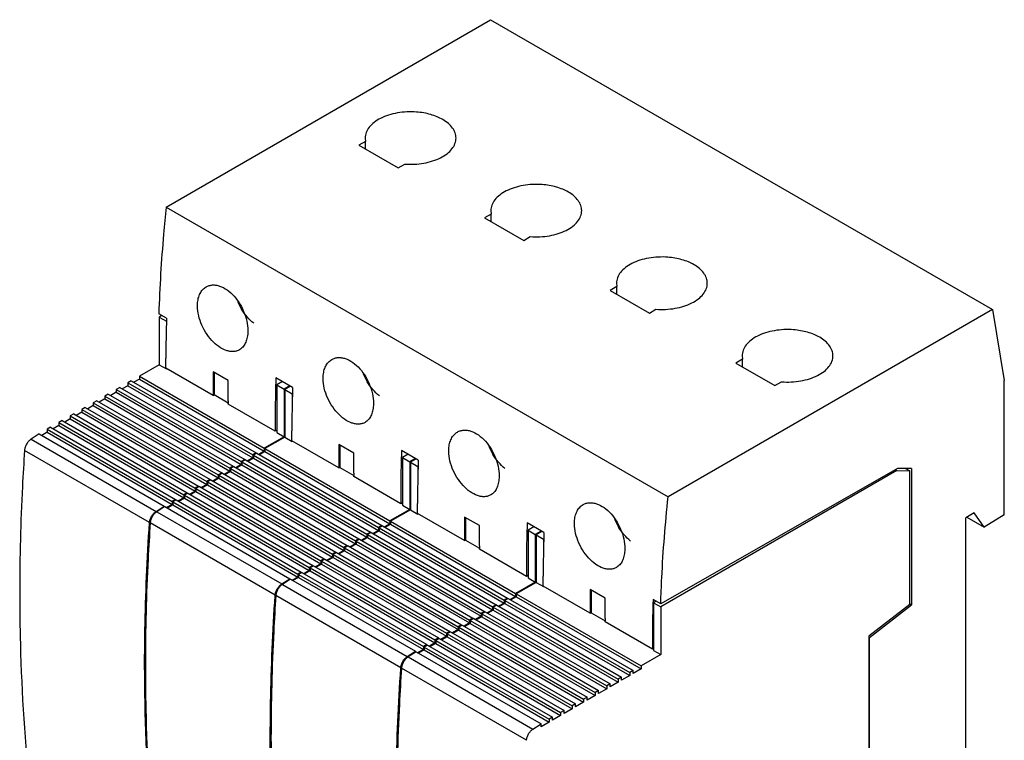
# Model space of a CAD drawing. Header units: millimetres. Extents: x 15 to 115, y 31 to 149.
# Tile 2 of 2: x 15 to 115, y 76 to 149. Entities that reach past the tile are written whole.
import ezdxf

# ---------------------------------------------------------------- set-up
doc = ezdxf.new("R2010")
doc.units = ezdxf.units.MM
doc.header["$LTSCALE"] = 11.735477
doc.layers.add('00_COMPONENTS_3', color=7, linetype='CONTINUOUS')

msp = doc.modelspace()

# ---------------------------------------------------------------- linework, layer by layer
at = {"layer": '00_COMPONENTS_3', "color": 7, "linetype": 'Continuous'}
for p, q in [((29.613, 130.015), (62.462, 148.98)), ((62.462, 148.98), (113.303, 119.628)), ((49.805, 136.651), (49.133, 136.263)), ((49.766, 136.996), (49.805, 136.651)), ((49.805, 135.875), (49.805, 136.651)), ((49.133, 136.263), (53.093, 133.977)), ((53.093, 133.977), (53.765, 134.365)), ((29.613, 130.015), (80.455, 100.663)), ((62.533, 129.303), (61.861, 128.915)), ((61.861, 128.915), (65.821, 126.629)), ((62.494, 129.648), (62.533, 129.303)), ((62.533, 128.527), (62.533, 129.303)), ((65.821, 126.629), (66.493, 127.017)), ((75.261, 121.955), (74.589, 121.567)), ((75.222, 122.3), (75.261, 121.955)), ((75.261, 121.179), (75.261, 121.955)), ((74.589, 121.567), (78.549, 119.281)), ((29.64, 118.753), (28.862, 119.202)), ((29.154, 119.033), (28.887, 118.879)), ((28.887, 118.879), (28.887, 114.056)), ((28.887, 118.879), (29.629, 118.45)), ((78.549, 119.281), (79.221, 119.668)), ((113.303, 119.628), (80.455, 100.663)), ((113.303, 119.628), (114.505, 112.45)), ((87.95, 114.951), (87.989, 114.606)), ((28.887, 114.056), (26.888, 112.902)), ((28.887, 114.056), (29.629, 113.628)), ((34.379, 110.943), (29.581, 113.713)), ((87.989, 114.606), (87.317, 114.218)), ((87.317, 114.218), (91.277, 111.932)), ((87.989, 113.83), (87.989, 114.606)), ((26.888, 112.902), (26.888, 112.604)), ((26.888, 112.902), (39.546, 105.595)), ((29.629, 113.685), (29.629, 113.628)), ((29.679, 113.656), (29.629, 113.628)), ((35.888, 112.458), (34.382, 113.327)), ((34.462, 113.281), (34.462, 110.991)), ((42.415, 111.749), (40.718, 112.729)), ((24.904, 111.757), (24.555, 111.555)), ((24.904, 111.757), (37.561, 104.449)), ((25.722, 111.93), (25.163, 111.607)), ((26.07, 112.43), (25.722, 112.229)), ((25.722, 112.229), (25.722, 111.93)), ((25.722, 112.229), (38.379, 104.921)), ((25.722, 111.93), (38.379, 104.623)), ((26.07, 112.43), (38.728, 105.123)), ((26.888, 112.604), (26.329, 112.281)), ((26.888, 112.604), (39.546, 105.296)), ((41.391, 112.34), (40.802, 112)), ((40.802, 112), (40.802, 107.177)), ((40.802, 112), (41.544, 111.571)), ((42.133, 111.911), (41.544, 111.571)), ((42.204, 111.871), (41.615, 111.531)), ((91.277, 111.932), (91.949, 112.32)), ((114.505, 98.851), (114.505, 112.45)), ((23.737, 111.083), (23.388, 110.882)), ((23.388, 110.882), (23.388, 110.583)), ((23.388, 110.882), (36.045, 103.574)), ((23.737, 111.083), (36.394, 103.776)), ((24.555, 111.256), (23.996, 110.934)), ((24.555, 111.555), (24.555, 111.256)), ((24.555, 111.555), (37.212, 104.248)), ((24.555, 111.256), (37.212, 103.949)), ((34.379, 110.943), (34.462, 110.991)), ((34.379, 110.99), (34.379, 110.943)), ((35.884, 110.17), (34.462, 110.991)), ((41.544, 111.571), (41.544, 106.749)), ((41.615, 111.531), (41.615, 106.708)), ((41.615, 111.531), (42.357, 111.102)), ((42.397, 111.125), (42.357, 111.102)), ((42.357, 111.102), (42.357, 109.317)), ((21.404, 109.736), (21.055, 109.534)), ((21.404, 109.736), (34.061, 102.428)), ((22.222, 109.909), (21.662, 109.586)), ((22.57, 110.409), (22.222, 110.208)), ((22.222, 110.208), (22.222, 109.909)), ((22.222, 110.208), (34.879, 102.901)), ((22.222, 109.909), (34.879, 102.602)), ((22.57, 110.409), (35.228, 103.102)), ((23.388, 110.583), (22.829, 110.26)), ((23.388, 110.583), (36.045, 103.275)), ((40.648, 107.324), (35.885, 110.074)), ((20.237, 109.062), (19.888, 108.861)), ((19.888, 108.861), (19.888, 108.562)), ((19.888, 108.861), (32.545, 101.553)), ((20.237, 109.062), (32.894, 101.755)), ((21.055, 109.236), (20.496, 108.913)), ((21.055, 109.534), (21.055, 109.236)), ((21.055, 109.534), (33.712, 102.227)), ((21.055, 109.236), (33.712, 101.928)), ((18.721, 107.888), (18.162, 107.566)), ((19.07, 108.389), (18.721, 108.187)), ((18.721, 108.187), (18.721, 107.888)), ((18.721, 108.187), (31.379, 100.88)), ((18.721, 107.888), (31.379, 100.581)), ((19.07, 108.389), (31.728, 101.081)), ((19.888, 108.562), (19.329, 108.239)), ((19.888, 108.562), (32.545, 101.255)), ((16.737, 107.042), (15.92, 106.511)), ((16.737, 107.042), (29.394, 99.734)), ((17.555, 107.215), (16.996, 106.892)), ((17.904, 107.715), (17.555, 107.514)), ((17.555, 107.514), (17.555, 107.215)), ((17.555, 107.514), (30.212, 100.206)), ((17.555, 107.215), (30.212, 99.907)), ((17.904, 107.715), (30.561, 100.408)), ((41.544, 106.749), (39.546, 105.595)), ((40.802, 107.412), (40.648, 107.324)), ((40.802, 107.177), (41.544, 106.749)), ((15.92, 106.511), (28.577, 99.203)), ((41.615, 106.708), (39.616, 105.554)), ((41.615, 106.708), (42.357, 106.279)), ((47.107, 103.595), (42.345, 106.344)), ((42.357, 106.344), (42.357, 106.279)), ((42.407, 106.308), (42.357, 106.279)), ((48.616, 105.11), (47.11, 105.979)), ((47.19, 105.933), (47.19, 103.643)), ((27.917, 98.072), (15.26, 105.38)), ((38.728, 105.123), (38.379, 104.921)), ((38.379, 104.921), (38.379, 104.623)), ((38.798, 105.082), (38.45, 104.88)), ((38.45, 104.88), (38.45, 104.582)), ((38.45, 104.88), (51.107, 97.573)), ((38.728, 105.041), (38.728, 105.123)), ((38.798, 105.082), (51.456, 97.774)), ((39.546, 105.296), (38.986, 104.973)), ((39.616, 105.255), (39.057, 104.932)), ((39.546, 105.595), (39.546, 105.296)), ((39.616, 105.554), (39.616, 105.255)), ((39.616, 105.554), (52.274, 98.247)), ((39.616, 105.255), (52.274, 97.948)), ((55.143, 104.4), (53.446, 105.38)), ((54.119, 104.992), (53.53, 104.652)), ((36.394, 103.776), (36.045, 103.574)), ((36.465, 103.735), (36.116, 103.533)), ((36.394, 103.694), (36.394, 103.776)), ((36.465, 103.735), (49.122, 96.427)), ((37.212, 103.949), (36.653, 103.626)), ((37.283, 103.908), (36.724, 103.585)), ((37.561, 104.449), (37.212, 104.248)), ((37.212, 104.248), (37.212, 103.949)), ((37.632, 104.408), (37.283, 104.207)), ((37.283, 104.207), (37.283, 103.908)), ((37.283, 104.207), (49.94, 96.899)), ((37.283, 103.908), (49.94, 96.601)), ((37.561, 104.367), (37.561, 104.449)), ((37.632, 104.408), (50.289, 97.101)), ((38.379, 104.623), (37.82, 104.3)), ((38.45, 104.582), (37.89, 104.259)), ((38.45, 104.582), (51.107, 97.274)), ((53.53, 104.652), (53.53, 99.829)), ((53.53, 104.652), (54.272, 104.223)), ((54.861, 104.563), (54.272, 104.223)), ((54.272, 104.223), (54.272, 99.4)), ((54.932, 104.522), (54.343, 104.182)), ((54.343, 104.182), (54.343, 99.36)), ((54.343, 104.182), (55.085, 103.754)), ((55.125, 103.777), (55.085, 103.754)), ((55.085, 103.754), (55.085, 101.968)), ((35.228, 103.102), (34.879, 102.901)), ((34.879, 102.901), (34.879, 102.602)), ((35.298, 103.061), (34.949, 102.86)), ((34.949, 102.86), (34.949, 102.561)), ((34.949, 102.86), (47.607, 95.552)), ((35.228, 103.02), (35.228, 103.102)), ((35.298, 103.061), (47.956, 95.754)), ((36.045, 103.275), (35.486, 102.953)), ((36.116, 103.235), (35.557, 102.912)), ((36.045, 103.574), (36.045, 103.275)), ((36.116, 103.533), (36.116, 103.235)), ((36.116, 103.533), (48.773, 96.226)), ((36.116, 103.235), (48.773, 95.927)), ((47.107, 103.595), (47.19, 103.643)), ((47.107, 103.642), (47.107, 103.595)), ((47.19, 103.643), (48.612, 102.822)), ((103.672, 103.543), (79.703, 89.849)), ((103.629, 103.325), (79.728, 89.526)), ((103.461, 103.422), (103.629, 103.325)), ((103.629, 103.325), (104.924, 103.304)), ((105.101, 103.543), (103.672, 103.543)), ((104.511, 103.543), (104.924, 103.304)), ((104.924, 89.792), (104.924, 103.304)), ((105.101, 103.543), (105.101, 89.744)), ((32.894, 101.755), (32.545, 101.553)), ((32.894, 101.673), (32.894, 101.755)), ((33.712, 101.928), (33.153, 101.605)), ((33.783, 101.887), (33.224, 101.565)), ((34.061, 102.428), (33.712, 102.227)), ((33.712, 102.227), (33.712, 101.928)), ((34.132, 102.388), (33.783, 102.186)), ((33.783, 102.186), (33.783, 101.887)), ((33.783, 102.186), (46.44, 94.879)), ((33.783, 101.887), (46.44, 94.58)), ((34.061, 102.347), (34.061, 102.428)), ((34.132, 102.388), (46.789, 95.08)), ((34.879, 102.602), (34.32, 102.279)), ((34.949, 102.561), (34.39, 102.238)), ((34.949, 102.561), (47.607, 95.253)), ((53.375, 99.976), (48.613, 102.725)), ((31.728, 101.081), (31.379, 100.88)), ((31.379, 100.88), (31.379, 100.581)), ((31.798, 101.04), (31.449, 100.839)), ((31.449, 100.839), (31.449, 100.54)), ((31.449, 100.839), (44.107, 93.531)), ((31.728, 101), (31.728, 101.081)), ((31.798, 101.04), (44.456, 93.733)), ((32.545, 101.255), (31.986, 100.932)), ((32.616, 101.214), (32.057, 100.891)), ((32.545, 101.553), (32.545, 101.255)), ((32.965, 101.714), (32.616, 101.513)), ((32.616, 101.513), (32.616, 101.214)), ((32.616, 101.513), (45.273, 94.205)), ((32.616, 101.214), (45.273, 93.906)), ((32.965, 101.714), (45.622, 94.406)), ((30.212, 99.907), (29.653, 99.585)), ((30.283, 99.867), (29.724, 99.544)), ((30.561, 100.408), (30.212, 100.206)), ((30.212, 100.206), (30.212, 99.907)), ((30.632, 100.367), (30.283, 100.165)), ((30.283, 100.165), (30.283, 99.867)), ((30.283, 100.165), (42.94, 92.858)), ((30.283, 99.867), (42.94, 92.559)), ((30.561, 100.326), (30.561, 100.408)), ((30.632, 100.367), (43.289, 93.059)), ((31.379, 100.581), (30.82, 100.258)), ((31.449, 100.54), (30.89, 100.217)), ((31.449, 100.54), (44.107, 93.233)), ((53.53, 100.064), (53.375, 99.976)), ((53.53, 99.829), (54.272, 99.4)), ((28.577, 99.203), (29.394, 99.734)), ((29.465, 99.693), (28.648, 99.162)), ((28.648, 99.162), (41.305, 91.855)), ((29.394, 99.647), (29.394, 99.734)), ((29.465, 99.693), (42.122, 92.386)), ((54.272, 99.4), (52.274, 98.247)), ((54.343, 99.36), (52.344, 98.206)), ((54.343, 99.36), (55.085, 98.931)), ((59.835, 96.247), (55.073, 98.996)), ((55.085, 98.996), (55.085, 98.931)), ((55.135, 98.96), (55.085, 98.931)), ((111.452, 99.07), (110.616, 98.562)), ((112.473, 97.616), (111.452, 99.07)), ((114.505, 98.851), (112.473, 97.616)), ((27.914, 98.035), (27.917, 98.072)), ((27.915, 98.036), (27.917, 98.072)), ((40.645, 90.724), (27.988, 98.032)), ((51.456, 97.774), (51.107, 97.573)), ((51.456, 97.693), (51.456, 97.774)), ((52.274, 97.948), (51.714, 97.625)), ((52.344, 97.907), (51.785, 97.584)), ((52.274, 98.247), (52.274, 97.948)), ((52.344, 98.206), (52.344, 97.907)), ((52.344, 98.206), (65.002, 90.898)), ((52.344, 97.907), (65.002, 90.599)), ((61.344, 97.761), (59.838, 98.631)), ((59.918, 98.585), (59.918, 96.294)), ((67.871, 97.052), (66.174, 98.032)), ((110.616, 69.413), (110.616, 98.562)), ((110.723, 98.627), (112.473, 97.616)), ((50.289, 97.101), (49.94, 96.899)), ((49.94, 96.899), (49.94, 96.601)), ((50.36, 97.06), (50.011, 96.859)), ((50.011, 96.859), (50.011, 96.56)), ((50.011, 96.859), (62.668, 89.551)), ((50.289, 97.019), (50.289, 97.101)), ((50.36, 97.06), (63.017, 89.752)), ((51.107, 97.274), (50.548, 96.951)), ((51.178, 97.233), (50.618, 96.911)), ((51.107, 97.573), (51.107, 97.274)), ((51.526, 97.734), (51.178, 97.532)), ((51.178, 97.532), (51.178, 97.233)), ((51.178, 97.532), (63.835, 90.225)), ((51.178, 97.233), (63.835, 89.926)), ((51.526, 97.734), (64.184, 90.426)), ((66.847, 97.643), (66.258, 97.303)), ((66.258, 97.303), (66.258, 92.481)), ((66.258, 97.303), (67, 96.875)), ((67.589, 97.215), (67, 96.875)), ((67, 96.875), (67, 92.052)), ((67.66, 97.174), (67.071, 96.834)), ((67.071, 96.834), (67.071, 92.011)), ((67.071, 96.834), (67.813, 96.405)), ((47.956, 95.754), (47.607, 95.552)), ((47.956, 95.672), (47.956, 95.754)), ((48.773, 95.927), (48.214, 95.604)), ((48.844, 95.886), (48.285, 95.563)), ((49.122, 96.427), (48.773, 96.226)), ((48.773, 96.226), (48.773, 95.927)), ((49.193, 96.386), (48.844, 96.185)), ((48.844, 96.185), (48.844, 95.886)), ((48.844, 96.185), (61.501, 88.877)), ((48.844, 95.886), (61.501, 88.579)), ((49.122, 96.346), (49.122, 96.427)), ((49.193, 96.386), (61.85, 89.079)), ((49.94, 96.601), (49.381, 96.278)), ((50.011, 96.56), (49.452, 96.237)), ((50.011, 96.56), (62.668, 89.252)), ((59.835, 96.294), (59.835, 96.247)), ((59.835, 96.247), (59.918, 96.294)), ((59.918, 96.294), (61.34, 95.473)), ((67.853, 96.428), (67.813, 96.405)), ((67.813, 96.405), (67.813, 94.62)), ((46.789, 95.08), (46.44, 94.879)), ((46.44, 94.879), (46.44, 94.58)), ((46.86, 95.039), (46.511, 94.838)), ((46.511, 94.838), (46.511, 94.539)), ((46.511, 94.838), (59.168, 87.53)), ((46.789, 94.998), (46.789, 95.08)), ((46.86, 95.039), (59.517, 87.732)), ((47.607, 95.253), (47.048, 94.931)), ((47.677, 95.213), (47.118, 94.89)), ((47.607, 95.552), (47.607, 95.253)), ((48.026, 95.713), (47.677, 95.511)), ((47.677, 95.511), (47.677, 95.213)), ((47.677, 95.511), (60.335, 88.204)), ((47.677, 95.213), (60.335, 87.905)), ((48.026, 95.713), (60.684, 88.405)), ((66.103, 92.627), (61.341, 95.377)), ((45.273, 93.906), (44.714, 93.583)), ((45.344, 93.865), (44.785, 93.543)), ((45.622, 94.406), (45.273, 94.205)), ((45.273, 94.205), (45.273, 93.906)), ((45.693, 94.366), (45.344, 94.164)), ((45.344, 94.164), (45.344, 93.865)), ((45.344, 94.164), (58.001, 86.857)), ((45.344, 93.865), (58.001, 86.558)), ((45.622, 94.325), (45.622, 94.406)), ((45.693, 94.366), (58.35, 87.058)), ((46.44, 94.58), (45.881, 94.257)), ((46.511, 94.539), (45.952, 94.216)), ((46.511, 94.539), (59.168, 87.231)), ((43.289, 93.059), (42.94, 92.858)), ((42.94, 92.858), (42.94, 92.559)), ((43.36, 93.018), (43.011, 92.817)), ((43.011, 92.817), (43.011, 92.518)), ((43.011, 92.817), (55.668, 85.51)), ((43.289, 92.978), (43.289, 93.059)), ((43.36, 93.018), (56.017, 85.711)), ((44.107, 93.233), (43.548, 92.91)), ((44.177, 93.192), (43.618, 92.869)), ((44.456, 93.733), (44.107, 93.531)), ((44.107, 93.531), (44.107, 93.233)), ((44.526, 93.692), (44.177, 93.491)), ((44.177, 93.491), (44.177, 93.192)), ((44.177, 93.491), (56.835, 86.183)), ((44.177, 93.192), (56.835, 85.884)), ((44.456, 93.651), (44.456, 93.733)), ((44.526, 93.692), (57.183, 86.385)), ((41.305, 91.855), (42.122, 92.386)), ((42.193, 92.345), (41.376, 91.814)), ((41.376, 91.814), (54.033, 84.506)), ((42.122, 92.299), (42.122, 92.386)), ((42.193, 92.345), (54.85, 85.037)), ((42.94, 92.559), (42.381, 92.236)), ((43.011, 92.518), (42.452, 92.195)), ((43.011, 92.518), (55.668, 85.211)), ((67, 92.052), (65.002, 90.898)), ((67.071, 92.011), (65.072, 90.857)), ((66.258, 92.716), (66.103, 92.627)), ((66.258, 92.481), (67, 92.052)), ((67.071, 92.011), (67.813, 91.583)), ((65.002, 90.898), (65.002, 90.599)), ((65.072, 90.857), (65.072, 90.559)), ((65.072, 90.857), (77.729, 83.55)), ((72.563, 88.898), (67.801, 91.648)), ((67.813, 91.648), (67.813, 91.583)), ((67.863, 91.611), (67.813, 91.583)), ((74.072, 90.413), (72.566, 91.282)), ((72.646, 91.236), (72.646, 88.946)), ((40.642, 90.687), (40.645, 90.724)), ((40.643, 90.687), (40.645, 90.724)), ((53.373, 83.376), (40.716, 90.683)), ((63.835, 89.926), (63.276, 89.603)), ((63.906, 89.885), (63.346, 89.562)), ((64.184, 90.426), (63.835, 90.225)), ((63.835, 90.225), (63.835, 89.926)), ((64.254, 90.385), (63.906, 90.184)), ((63.906, 90.184), (63.906, 89.885)), ((63.906, 90.184), (76.563, 82.876)), ((63.906, 89.885), (76.563, 82.578)), ((64.184, 90.344), (64.184, 90.426)), ((64.254, 90.385), (76.912, 83.078)), ((65.002, 90.599), (64.442, 90.277)), ((65.072, 90.559), (64.513, 90.236)), ((65.072, 90.559), (77.729, 83.251)), ((79.703, 89.849), (78.925, 90.298)), ((79.253, 90.109), (78.986, 89.955)), ((78.986, 89.955), (79.728, 89.526)), ((78.986, 89.955), (78.986, 85.132)), ((104.924, 89.792), (100.782, 86.558)), ((104.924, 89.846), (105.101, 89.744)), ((61.85, 89.079), (61.501, 88.877)), ((61.501, 88.877), (61.501, 88.579)), ((61.921, 89.038), (61.572, 88.837)), ((61.572, 88.837), (61.572, 88.538)), ((61.572, 88.837), (74.229, 81.529)), ((61.85, 88.997), (61.85, 89.079)), ((61.921, 89.038), (74.578, 81.731)), ((62.668, 89.252), (62.109, 88.929)), ((62.739, 89.211), (62.18, 88.889)), ((63.017, 89.752), (62.668, 89.551)), ((62.668, 89.551), (62.668, 89.252)), ((63.088, 89.712), (62.739, 89.51)), ((62.739, 89.51), (62.739, 89.211)), ((62.739, 89.51), (75.396, 82.203)), ((62.739, 89.211), (75.396, 81.904)), ((63.017, 89.671), (63.017, 89.752)), ((63.088, 89.712), (75.745, 82.404)), ((72.563, 88.898), (72.646, 88.946)), ((72.563, 88.945), (72.563, 88.898)), ((72.646, 88.946), (74.068, 88.125)), ((79.728, 89.526), (79.728, 84.704)), ((100.852, 86.426), (105.101, 89.744)), ((60.335, 87.905), (59.776, 87.582)), ((60.405, 87.864), (59.846, 87.541)), ((60.684, 88.405), (60.335, 88.204)), ((60.335, 88.204), (60.335, 87.905)), ((60.754, 88.364), (60.405, 88.163)), ((60.405, 88.163), (60.405, 87.864)), ((60.405, 88.163), (73.063, 80.856)), ((60.405, 87.864), (73.063, 80.557)), ((60.684, 88.324), (60.684, 88.405)), ((60.754, 88.364), (73.412, 81.057)), ((61.501, 88.579), (60.942, 88.256)), ((61.572, 88.538), (61.013, 88.215)), ((61.572, 88.538), (74.229, 81.23)), ((78.867, 85.259), (74.069, 88.029)), ((58.35, 87.058), (58.001, 86.857)), ((58.001, 86.857), (58.001, 86.558)), ((58.421, 87.017), (58.072, 86.816)), ((58.072, 86.816), (58.072, 86.517)), ((58.072, 86.816), (70.729, 79.508)), ((58.35, 86.976), (58.35, 87.058)), ((58.421, 87.017), (71.078, 79.71)), ((59.168, 87.231), (58.609, 86.909)), ((59.239, 87.191), (58.68, 86.868)), ((59.517, 87.732), (59.168, 87.53)), ((59.168, 87.53), (59.168, 87.231)), ((59.588, 87.691), (59.239, 87.489)), ((59.239, 87.489), (59.239, 87.191)), ((59.239, 87.489), (71.896, 80.182)), ((59.239, 87.191), (71.896, 79.883)), ((59.517, 87.65), (59.517, 87.732)), ((59.588, 87.691), (72.245, 80.383)), ((56.835, 85.884), (56.276, 85.562)), ((56.905, 85.843), (56.346, 85.521)), ((57.183, 86.385), (56.835, 86.183)), ((56.835, 86.183), (56.835, 85.884)), ((57.254, 86.344), (56.905, 86.142)), ((56.905, 86.142), (56.905, 85.843)), ((56.905, 86.142), (69.563, 78.835)), ((56.905, 85.843), (69.563, 78.536)), ((57.183, 86.303), (57.183, 86.385)), ((57.254, 86.344), (69.911, 79.036)), ((58.001, 86.558), (57.442, 86.235)), ((58.072, 86.517), (57.513, 86.194)), ((58.072, 86.517), (70.729, 79.21)), ((100.782, 86.558), (100.782, 70.608)), ((100.782, 86.467), (100.852, 86.426)), ((100.852, 70.846), (100.852, 86.426)), ((54.033, 84.506), (54.85, 85.037)), ((54.921, 84.997), (54.104, 84.466)), ((54.85, 84.951), (54.85, 85.037)), ((54.921, 84.997), (67.578, 77.689)), ((55.668, 85.211), (55.109, 84.888)), ((55.739, 85.17), (55.18, 84.847)), ((56.017, 85.711), (55.668, 85.51)), ((55.668, 85.51), (55.668, 85.211)), ((56.087, 85.67), (55.739, 85.469)), ((55.739, 85.469), (55.739, 85.17)), ((55.739, 85.469), (68.396, 78.161)), ((55.739, 85.17), (68.396, 77.862)), ((56.017, 85.629), (56.017, 85.711)), ((56.087, 85.67), (68.745, 78.363)), ((78.986, 85.327), (78.867, 85.259)), ((78.986, 85.132), (79.728, 84.704)), ((54.104, 84.466), (66.761, 77.158)), ((79.728, 84.704), (77.729, 83.55)), ((27.426, 83.608), (27.425, 83.65)), ((27.425, 83.608), (27.425, 83.65)), ((53.37, 83.339), (53.373, 83.376)), ((53.371, 83.339), (53.373, 83.376)), ((66.101, 76.027), (53.444, 83.335)), ((76.912, 83.078), (76.563, 82.876)), ((76.563, 82.876), (76.563, 82.578)), ((77.729, 83.251), (76.912, 82.779)), ((76.912, 82.779), (76.912, 83.078)), ((77.729, 83.55), (77.729, 83.251)), ((75.396, 81.904), (74.578, 81.432)), ((75.745, 82.404), (75.396, 82.203)), ((75.396, 82.203), (75.396, 81.904)), ((76.563, 82.578), (75.745, 82.105)), ((75.745, 82.105), (75.745, 82.404)), ((73.412, 81.057), (73.063, 80.856)), ((73.063, 80.856), (73.063, 80.557)), ((74.229, 81.23), (73.412, 80.758)), ((73.412, 80.758), (73.412, 81.057)), ((74.578, 81.731), (74.229, 81.529)), ((74.229, 81.529), (74.229, 81.23)), ((74.578, 81.432), (74.578, 81.731)), ((71.896, 79.883), (71.078, 79.411)), ((72.245, 80.383), (71.896, 80.182)), ((71.896, 80.182), (71.896, 79.883)), ((73.063, 80.557), (72.245, 80.085)), ((72.245, 80.085), (72.245, 80.383)), ((69.911, 79.036), (69.563, 78.835)), ((69.563, 78.835), (69.563, 78.536)), ((70.729, 79.21), (69.911, 78.737)), ((69.911, 78.737), (69.911, 79.036)), ((71.078, 79.71), (70.729, 79.508)), ((70.729, 79.508), (70.729, 79.21)), ((71.078, 79.411), (71.078, 79.71)), ((68.396, 77.862), (67.578, 77.39)), ((68.745, 78.363), (68.396, 78.161)), ((68.396, 78.161), (68.396, 77.862)), ((69.563, 78.536), (68.745, 78.064)), ((68.745, 78.064), (68.745, 78.363)), ((66.761, 77.158), (67.578, 77.689)), ((67.578, 77.39), (67.578, 77.689)), ((40.154, 76.26), (40.153, 76.302)), ((40.153, 76.259), (40.153, 76.302))]:
    msp.add_line(p, q, dxfattribs=at)
for centre, radius, start, end in [((42.528, 122.897), 6.193, 203.12019, 211.44339), ((161.006, 114.699), 131.429, 178.23227, 179.9882), ((174.996, 108.229), 134.353, 178.08066, 178.39069), ((55.256, 115.548), 6.193, 203.12019, 211.44339), ((170.653, 108.329), 130.01, 178.3812, 179.9967), ((76.12, 110.63), 40.239, 180.31237, 180.6545), ((-10.123, 109.696), 46.009, 0.47084, 0.59079), ((67.984, 108.2), 6.193, 203.12019, 211.44339), ((187.724, 100.88), 134.353, 178.08066, 178.39069), ((183.381, 100.981), 130.01, 178.3812, 179.9967), ((88.848, 103.281), 40.239, 180.31237, 180.6545), ((2.605, 102.347), 46.009, 0.47084, 0.59079), ((200.452, 93.532), 134.353, 178.08066, 178.39069), ((80.712, 100.852), 6.193, 203.12019, 211.44339), ((196.109, 93.633), 130.01, 178.3812, 179.9967), ((101.576, 95.933), 40.239, 180.31237, 180.6545), ((15.333, 94.999), 46.009, 0.47084, 0.59079), ((208.886, 86.264), 130.024, 178.37266, 179.99666), ((212.916, 86.172), 134.055, 178.23608, 178.38245), ((114.304, 88.585), 40.239, 180.31237, 180.6545), ((28.061, 87.651), 46.009, 0.47084, 0.59079)]:
    msp.add_arc(centre, radius, start, end, dxfattribs=at)
for points, knots in [([(54.966, 139.631), (54.642, 139.656), (53.992, 139.665), (53.04, 139.562), (52.144, 139.346), (51.346, 139.028), (50.677, 138.618), (50.168, 138.133), (49.891, 137.666), (49.783, 137.282), (49.766, 137.091), (49.766, 136.996)], [0, 0, 0, 0, 0.15273, 0.303716, 0.448508, 0.583326, 0.705461, 0.813969, 0.910424, 0.955686, 1, 1, 1, 1]), ([(57.618, 138.876), (57.434, 138.982), (57.036, 139.175), (56.16, 139.475), (55.45, 139.594), (54.966, 139.631)], [0, 0, 0, 0, 0.229867, 0.475659, 1, 1, 1, 1]), ([(58.966, 136.998), (58.966, 137.085), (58.951, 137.261), (58.859, 137.615), (58.624, 138.048), (58.186, 138.507), (57.82, 138.76), (57.618, 138.876)], [0, 0, 0, 0, 0.108162, 0.218369, 0.451346, 0.710446, 1, 1, 1, 1]), ([(53.765, 134.365), (54.089, 134.34), (54.739, 134.331), (55.691, 134.434), (56.586, 134.65), (57.385, 134.968), (58.053, 135.377), (58.563, 135.862), (58.84, 136.329), (58.948, 136.712), (58.966, 136.904), (58.966, 136.998)], [0, 0, 0, 0, 0.152719, 0.303693, 0.448483, 0.583305, 0.705453, 0.813978, 0.910459, 0.955718, 1, 1, 1, 1]), ([(67.694, 132.283), (67.37, 132.308), (66.72, 132.317), (65.767, 132.213), (64.872, 131.998), (64.074, 131.679), (63.405, 131.27), (62.896, 130.785), (62.619, 130.318), (62.511, 129.934), (62.494, 129.742), (62.494, 129.648)], [0, 0, 0, 0, 0.15273, 0.303716, 0.448508, 0.583326, 0.705461, 0.813969, 0.910424, 0.955686, 1, 1, 1, 1]), ([(70.346, 131.528), (70.162, 131.634), (69.764, 131.827), (68.888, 132.127), (68.178, 132.246), (67.694, 132.283)], [0, 0, 0, 0, 0.229867, 0.475659, 1, 1, 1, 1]), ([(71.694, 129.65), (71.694, 129.737), (71.679, 129.913), (71.587, 130.266), (71.352, 130.699), (70.914, 131.159), (70.548, 131.411), (70.346, 131.528)], [0, 0, 0, 0, 0.108162, 0.218369, 0.451346, 0.710446, 1, 1, 1, 1]), ([(29.613, 130.015), (29.516, 129.102), (29.165, 125.506), (28.945, 121.896), (28.862, 119.202)], [0, 0, 0, 0, 0.254026, 1, 1, 1, 1]), ([(66.493, 127.017), (66.817, 126.992), (67.466, 126.983), (68.419, 127.086), (69.314, 127.302), (70.113, 127.62), (70.781, 128.029), (71.291, 128.514), (71.568, 128.981), (71.676, 129.364), (71.694, 129.555), (71.694, 129.65)], [0, 0, 0, 0, 0.152719, 0.303693, 0.448483, 0.583305, 0.705453, 0.813978, 0.910459, 0.955718, 1, 1, 1, 1]), ([(80.422, 124.935), (80.098, 124.959), (79.448, 124.968), (78.495, 124.865), (77.6, 124.65), (76.802, 124.331), (76.133, 123.922), (75.624, 123.436), (75.347, 122.969), (75.239, 122.586), (75.222, 122.394), (75.222, 122.3)], [0, 0, 0, 0, 0.15273, 0.303716, 0.448508, 0.583326, 0.705461, 0.813969, 0.910424, 0.955686, 1, 1, 1, 1]), ([(83.074, 124.179), (82.89, 124.286), (82.492, 124.478), (81.616, 124.778), (80.906, 124.898), (80.422, 124.935)], [0, 0, 0, 0, 0.229867, 0.475659, 1, 1, 1, 1]), ([(84.422, 122.301), (84.422, 122.389), (84.406, 122.565), (84.315, 122.918), (84.08, 123.351), (83.642, 123.811), (83.276, 124.063), (83.074, 124.179)], [0, 0, 0, 0, 0.108162, 0.218369, 0.451346, 0.710446, 1, 1, 1, 1]), ([(32.781, 120.209), (32.791, 120.398), (32.841, 120.761), (33.017, 121.257), (33.288, 121.661), (33.53, 121.859), (33.66, 121.934)], [0, 0, 0, 0, 0.283348, 0.541561, 0.77776, 1, 1, 1, 1]), ([(33.66, 121.934), (33.755, 121.989), (33.963, 122.078), (34.303, 122.136), (34.664, 122.119), (35.178, 121.993), (35.827, 121.642), (36.525, 120.997), (37.122, 120.169), (37.571, 119.227), (37.84, 118.247), (37.889, 117.584), (37.872, 117.269)], [0, 0, 0, 0, 0.045554, 0.0922, 0.141232, 0.1936, 0.309767, 0.441008, 0.582842, 0.728358, 0.86978, 1, 1, 1, 1]), ([(79.221, 119.668), (79.545, 119.644), (80.194, 119.635), (81.147, 119.738), (82.042, 119.953), (82.84, 120.272), (83.509, 120.681), (84.019, 121.165), (84.296, 121.632), (84.404, 122.016), (84.422, 122.207), (84.422, 122.301)], [0, 0, 0, 0, 0.152719, 0.303693, 0.448483, 0.583305, 0.705453, 0.813978, 0.910459, 0.955718, 1, 1, 1, 1]), ([(37.027, 115.564), (36.935, 115.511), (36.733, 115.425), (36.402, 115.373), (36.048, 115.394), (35.54, 115.525), (34.893, 115.877), (34.187, 116.513), (33.573, 117.33), (33.103, 118.261), (32.817, 119.234), (32.764, 119.895), (32.781, 120.209)], [0, 0, 0, 0, 0.044237, 0.089775, 0.138055, 0.190075, 0.306591, 0.438905, 0.581797, 0.727932, 0.869543, 1, 1, 1, 1]), ([(38.47, 118.242), (38.233, 118.434), (37.783, 118.879), (37.413, 119.391), (37.245, 119.666)], [0, 0, 0, 0, 0.485654, 1, 1, 1, 1]), ([(37.872, 117.269), (37.862, 117.08), (37.814, 116.721), (37.646, 116.229), (37.387, 115.831), (37.152, 115.636), (37.027, 115.564)], [0, 0, 0, 0, 0.287225, 0.546683, 0.781303, 1, 1, 1, 1]), ([(93.15, 117.586), (92.826, 117.611), (92.176, 117.62), (91.223, 117.517), (90.328, 117.301), (89.53, 116.983), (88.861, 116.573), (88.352, 116.088), (88.075, 115.621), (87.967, 115.237), (87.95, 115.046), (87.95, 114.951)], [0, 0, 0, 0, 0.15273, 0.303716, 0.448508, 0.583326, 0.705461, 0.813969, 0.910424, 0.955686, 1, 1, 1, 1]), ([(95.802, 116.831), (95.618, 116.937), (95.22, 117.13), (94.343, 117.43), (93.634, 117.549), (93.15, 117.586)], [0, 0, 0, 0, 0.229867, 0.475659, 1, 1, 1, 1]), ([(97.15, 114.953), (97.15, 115.04), (97.134, 115.216), (97.043, 115.57), (96.808, 116.003), (96.37, 116.462), (96.004, 116.715), (95.802, 116.831)], [0, 0, 0, 0, 0.108162, 0.218369, 0.451346, 0.710446, 1, 1, 1, 1]), ([(29.581, 113.713), (29.581, 113.797), (29.578, 114.008), (29.579, 114.346), (29.577, 114.599), (29.577, 114.726)], [0, 0, 0, 0, 0.24921, 0.62479, 1, 1, 1, 1]), ([(46.388, 114.585), (46.483, 114.64), (46.691, 114.729), (47.031, 114.788), (47.392, 114.771), (47.906, 114.645), (48.555, 114.294), (49.253, 113.649), (49.85, 112.821), (50.299, 111.878), (50.568, 110.899), (50.617, 110.236), (50.6, 109.921)], [0, 0, 0, 0, 0.045554, 0.0922, 0.141232, 0.1936, 0.309767, 0.441008, 0.582842, 0.728358, 0.86978, 1, 1, 1, 1]), ([(91.949, 112.32), (92.273, 112.295), (92.922, 112.286), (93.875, 112.389), (94.77, 112.605), (95.568, 112.923), (96.237, 113.332), (96.747, 113.817), (97.024, 114.284), (97.132, 114.667), (97.15, 114.859), (97.15, 114.953)], [0, 0, 0, 0, 0.152719, 0.303693, 0.448483, 0.583305, 0.705453, 0.813978, 0.910459, 0.955718, 1, 1, 1, 1]), ([(45.509, 112.86), (45.519, 113.05), (45.569, 113.413), (45.745, 113.908), (46.016, 114.312), (46.258, 114.511), (46.388, 114.585)], [0, 0, 0, 0, 0.283348, 0.541561, 0.77776, 1, 1, 1, 1]), ([(34.382, 113.327), (34.381, 113.213), (34.378, 113.012), (34.376, 112.726), (34.378, 112.384), (34.375, 112.127), (34.375, 111.956)], [0, 0, 0, 0, 0.251055, 0.438505, 0.625277, 1, 1, 1, 1]), ([(49.755, 108.216), (49.663, 108.162), (49.461, 108.077), (49.13, 108.024), (48.776, 108.046), (48.268, 108.177), (47.621, 108.529), (46.915, 109.165), (46.301, 109.981), (45.831, 110.913), (45.545, 111.886), (45.492, 112.546), (45.509, 112.86)], [0, 0, 0, 0, 0.044237, 0.089775, 0.138055, 0.190075, 0.306591, 0.438905, 0.581797, 0.727932, 0.869543, 1, 1, 1, 1]), ([(34.375, 111.956), (34.375, 111.875), (34.376, 111.714), (34.376, 111.473), (34.376, 111.231), (34.378, 111.07), (34.379, 110.99)], [0, 0, 0, 0, 0.250048, 0.500464, 0.7508, 1, 1, 1, 1]), ([(35.881, 111.086), (35.881, 111.2), (35.883, 111.4), (35.883, 111.686), (35.882, 112.029), (35.887, 112.286), (35.888, 112.458)], [0, 0, 0, 0, 0.2499, 0.436995, 0.623837, 1, 1, 1, 1]), ([(42.415, 111.749), (42.402, 111.38), (42.359, 109.917), (42.341, 108.452), (42.341, 107.357)], [0, 0, 0, 0, 0.251812, 1, 1, 1, 1]), ([(51.198, 110.894), (50.96, 111.086), (50.511, 111.53), (50.141, 112.042), (49.973, 112.318)], [0, 0, 0, 0, 0.485654, 1, 1, 1, 1]), ([(35.882, 110.41), (35.882, 110.523), (35.883, 110.748), (35.881, 110.974), (35.881, 111.086)], [0, 0, 0, 0, 0.50048, 1, 1, 1, 1]), ([(50.6, 109.921), (50.59, 109.732), (50.542, 109.372), (50.374, 108.881), (50.115, 108.482), (49.88, 108.288), (49.755, 108.216)], [0, 0, 0, 0, 0.287225, 0.546683, 0.781303, 1, 1, 1, 1]), ([(40.643, 108.337), (40.643, 108.252), (40.645, 108.041), (40.643, 107.704), (40.647, 107.45), (40.648, 107.324)], [0, 0, 0, 0, 0.250076, 0.625876, 1, 1, 1, 1]), ([(42.345, 106.344), (42.344, 106.428), (42.341, 106.639), (42.342, 106.977), (42.341, 107.23), (42.341, 107.357)], [0, 0, 0, 0, 0.24921, 0.62479, 1, 1, 1, 1]), ([(58.237, 105.512), (58.247, 105.702), (58.297, 106.064), (58.473, 106.56), (58.744, 106.964), (58.986, 107.162), (59.115, 107.237)], [0, 0, 0, 0, 0.283348, 0.541561, 0.77776, 1, 1, 1, 1]), ([(59.115, 107.237), (59.211, 107.292), (59.419, 107.381), (59.759, 107.439), (60.12, 107.422), (60.634, 107.297), (61.283, 106.945), (61.981, 106.301), (62.578, 105.473), (63.027, 104.53), (63.296, 103.55), (63.345, 102.888), (63.328, 102.573)], [0, 0, 0, 0, 0.045554, 0.0922, 0.141232, 0.1936, 0.309767, 0.441008, 0.582842, 0.728358, 0.86978, 1, 1, 1, 1]), ([(15.92, 106.511), (15.83, 106.452), (15.66, 106.301), (15.459, 106.023), (15.315, 105.71), (15.267, 105.488), (15.26, 105.38)], [0, 0, 0, 0, 0.2387, 0.498988, 0.759818, 1, 1, 1, 1]), ([(47.11, 105.979), (47.109, 105.864), (47.106, 105.664), (47.104, 105.378), (47.106, 105.035), (47.103, 104.779), (47.103, 104.607)], [0, 0, 0, 0, 0.251055, 0.438505, 0.625277, 1, 1, 1, 1]), ([(15.26, 105.38), (15.178, 104.163), (14.895, 99.36), (14.768, 94.548), (14.768, 90.958)], [0, 0, 0, 0, 0.253608, 1, 1, 1, 1]), ([(48.609, 103.738), (48.609, 103.852), (48.611, 104.052), (48.611, 104.337), (48.61, 104.68), (48.615, 104.938), (48.616, 105.11)], [0, 0, 0, 0, 0.2499, 0.436995, 0.623837, 1, 1, 1, 1]), ([(62.483, 100.867), (62.391, 100.814), (62.189, 100.729), (61.858, 100.676), (61.504, 100.698), (60.996, 100.829), (60.349, 101.181), (59.643, 101.817), (59.029, 102.633), (58.559, 103.565), (58.273, 104.537), (58.22, 105.198), (58.237, 105.512)], [0, 0, 0, 0, 0.044237, 0.089775, 0.138055, 0.190075, 0.306591, 0.438905, 0.581797, 0.727932, 0.869543, 1, 1, 1, 1]), ([(63.926, 103.546), (63.688, 103.737), (63.239, 104.182), (62.869, 104.694), (62.701, 104.97)], [0, 0, 0, 0, 0.485654, 1, 1, 1, 1]), ([(47.103, 104.607), (47.103, 104.527), (47.104, 104.366), (47.104, 104.124), (47.104, 103.883), (47.106, 103.722), (47.107, 103.642)], [0, 0, 0, 0, 0.250048, 0.500464, 0.7508, 1, 1, 1, 1]), ([(48.61, 103.062), (48.61, 103.175), (48.611, 103.4), (48.609, 103.625), (48.609, 103.738)], [0, 0, 0, 0, 0.50048, 1, 1, 1, 1]), ([(55.143, 104.4), (55.13, 104.032), (55.087, 102.568), (55.069, 101.104), (55.069, 100.009)], [0, 0, 0, 0, 0.251812, 1, 1, 1, 1]), ([(63.328, 102.573), (63.318, 102.384), (63.27, 102.024), (63.102, 101.533), (62.843, 101.134), (62.608, 100.939), (62.483, 100.867)], [0, 0, 0, 0, 0.287225, 0.546683, 0.781303, 1, 1, 1, 1]), ([(53.371, 100.988), (53.371, 100.904), (53.373, 100.693), (53.371, 100.355), (53.374, 100.102), (53.375, 99.976)], [0, 0, 0, 0, 0.250076, 0.625876, 1, 1, 1, 1]), ([(55.073, 98.996), (55.072, 99.08), (55.069, 99.291), (55.07, 99.629), (55.069, 99.882), (55.069, 100.009)], [0, 0, 0, 0, 0.24921, 0.62479, 1, 1, 1, 1]), ([(70.965, 98.164), (70.975, 98.353), (71.025, 98.716), (71.201, 99.212), (71.472, 99.616), (71.714, 99.814), (71.843, 99.889)], [0, 0, 0, 0, 0.283348, 0.541561, 0.77776, 1, 1, 1, 1]), ([(71.843, 99.889), (71.939, 99.944), (72.147, 100.033), (72.487, 100.091), (72.848, 100.074), (73.362, 99.948), (74.011, 99.597), (74.709, 98.952), (75.306, 98.124), (75.755, 97.182), (76.024, 96.202), (76.073, 95.539), (76.056, 95.224)], [0, 0, 0, 0, 0.045554, 0.0922, 0.141232, 0.1936, 0.309767, 0.441008, 0.582842, 0.728358, 0.86978, 1, 1, 1, 1]), ([(79.703, 89.849), (79.73, 90.738), (79.878, 94.349), (80.165, 97.953), (80.455, 100.663)], [0, 0, 0, 0, 0.245966, 1, 1, 1, 1]), ([(27.917, 98.072), (27.924, 98.18), (27.973, 98.403), (28.116, 98.716), (28.318, 98.994), (28.487, 99.145), (28.577, 99.203)], [0, 0, 0, 0, 0.240182, 0.501012, 0.7613, 1, 1, 1, 1]), ([(28.648, 99.162), (28.558, 99.104), (28.388, 98.953), (28.187, 98.675), (28.043, 98.362), (27.995, 98.139), (27.988, 98.032)], [0, 0, 0, 0, 0.2387, 0.498988, 0.759818, 1, 1, 1, 1]), ([(27.425, 83.65), (27.425, 84.833), (27.467, 89.631), (27.673, 94.427), (27.914, 98.035)], [0, 0, 0, 0, 0.246403, 1, 1, 1, 1]), ([(27.988, 98.032), (27.906, 96.814), (27.623, 92.012), (27.496, 87.2), (27.496, 83.609)], [0, 0, 0, 0, 0.253608, 1, 1, 1, 1]), ([(59.838, 98.631), (59.837, 98.516), (59.834, 98.316), (59.832, 98.03), (59.834, 97.687), (59.831, 97.43), (59.831, 97.259)], [0, 0, 0, 0, 0.251055, 0.438505, 0.625277, 1, 1, 1, 1]), ([(61.337, 96.39), (61.337, 96.504), (61.339, 96.704), (61.339, 96.989), (61.338, 97.332), (61.343, 97.589), (61.344, 97.761)], [0, 0, 0, 0, 0.2499, 0.436995, 0.623837, 1, 1, 1, 1]), ([(75.211, 93.519), (75.119, 93.466), (74.917, 93.38), (74.586, 93.328), (74.232, 93.349), (73.724, 93.48), (73.077, 93.832), (72.371, 94.468), (71.757, 95.285), (71.287, 96.216), (71.001, 97.189), (70.948, 97.85), (70.965, 98.164)], [0, 0, 0, 0, 0.044237, 0.089775, 0.138055, 0.190075, 0.306591, 0.438905, 0.581797, 0.727932, 0.869543, 1, 1, 1, 1]), ([(59.831, 97.259), (59.831, 97.179), (59.832, 97.018), (59.832, 96.776), (59.832, 96.534), (59.834, 96.374), (59.835, 96.294)], [0, 0, 0, 0, 0.250048, 0.500464, 0.7508, 1, 1, 1, 1]), ([(67.871, 97.052), (67.858, 96.684), (67.815, 95.22), (67.796, 93.756), (67.796, 92.66)], [0, 0, 0, 0, 0.251812, 1, 1, 1, 1]), ([(76.654, 96.197), (76.416, 96.389), (75.967, 96.834), (75.597, 97.346), (75.429, 97.621)], [0, 0, 0, 0, 0.485654, 1, 1, 1, 1]), ([(61.338, 95.714), (61.338, 95.826), (61.339, 96.052), (61.337, 96.277), (61.337, 96.39)], [0, 0, 0, 0, 0.50048, 1, 1, 1, 1]), ([(76.056, 95.224), (76.046, 95.035), (75.998, 94.676), (75.83, 94.184), (75.571, 93.786), (75.336, 93.591), (75.211, 93.519)], [0, 0, 0, 0, 0.287225, 0.546683, 0.781303, 1, 1, 1, 1]), ([(66.099, 93.64), (66.099, 93.556), (66.101, 93.344), (66.099, 93.007), (66.102, 92.754), (66.103, 92.627)], [0, 0, 0, 0, 0.250076, 0.625876, 1, 1, 1, 1]), ([(40.645, 90.724), (40.652, 90.832), (40.701, 91.054), (40.844, 91.367), (41.046, 91.645), (41.215, 91.796), (41.305, 91.855)], [0, 0, 0, 0, 0.240182, 0.501012, 0.7613, 1, 1, 1, 1]), ([(41.376, 91.814), (41.286, 91.755), (41.116, 91.605), (40.915, 91.327), (40.771, 91.014), (40.723, 90.791), (40.716, 90.683)], [0, 0, 0, 0, 0.2387, 0.498988, 0.759818, 1, 1, 1, 1]), ([(67.801, 91.648), (67.8, 91.732), (67.797, 91.943), (67.798, 92.28), (67.796, 92.534), (67.796, 92.66)], [0, 0, 0, 0, 0.24921, 0.62479, 1, 1, 1, 1]), ([(14.768, 90.958), (14.768, 89.226), (14.854, 82.46), (15.293, 75.697), (15.843, 70.692)], [0, 0, 0, 0, 0.255901, 1, 1, 1, 1]), ([(72.566, 91.282), (72.565, 91.168), (72.562, 90.967), (72.56, 90.681), (72.562, 90.339), (72.559, 90.082), (72.559, 89.911)], [0, 0, 0, 0, 0.251055, 0.438505, 0.625277, 1, 1, 1, 1]), ([(40.153, 76.302), (40.153, 77.484), (40.195, 82.283), (40.401, 87.079), (40.642, 90.687)], [0, 0, 0, 0, 0.246403, 1, 1, 1, 1]), ([(40.716, 90.683), (40.634, 89.466), (40.351, 84.664), (40.224, 79.852), (40.224, 76.261)], [0, 0, 0, 0, 0.253608, 1, 1, 1, 1]), ([(72.559, 89.911), (72.559, 89.83), (72.56, 89.669), (72.56, 89.428), (72.56, 89.186), (72.562, 89.025), (72.563, 88.945)], [0, 0, 0, 0, 0.250048, 0.500464, 0.7508, 1, 1, 1, 1]), ([(74.065, 89.041), (74.065, 89.155), (74.067, 89.355), (74.067, 89.641), (74.066, 89.984), (74.071, 90.241), (74.072, 90.413)], [0, 0, 0, 0, 0.2499, 0.436995, 0.623837, 1, 1, 1, 1]), ([(74.066, 88.365), (74.066, 88.478), (74.067, 88.703), (74.065, 88.929), (74.065, 89.041)], [0, 0, 0, 0, 0.50048, 1, 1, 1, 1]), ([(78.863, 86.271), (78.863, 86.187), (78.864, 85.976), (78.863, 85.638), (78.866, 85.385), (78.867, 85.259)], [0, 0, 0, 0, 0.250076, 0.625876, 1, 1, 1, 1]), ([(53.373, 83.376), (53.38, 83.483), (53.429, 83.706), (53.572, 84.019), (53.774, 84.297), (53.943, 84.448), (54.033, 84.506)], [0, 0, 0, 0, 0.240182, 0.501012, 0.7613, 1, 1, 1, 1]), ([(54.104, 84.466), (54.014, 84.407), (53.844, 84.256), (53.643, 83.978), (53.499, 83.665), (53.451, 83.443), (53.444, 83.335)], [0, 0, 0, 0, 0.2387, 0.498988, 0.759818, 1, 1, 1, 1]), ([(28.501, 63.384), (28.321, 65.023), (27.681, 71.746), (27.426, 78.504), (27.425, 83.608)], [0, 0, 0, 0, 0.244167, 1, 1, 1, 1]), ([(27.496, 83.609), (27.496, 81.878), (27.582, 75.112), (28.021, 68.349), (28.571, 63.344)], [0, 0, 0, 0, 0.255901, 1, 1, 1, 1]), ([(52.881, 68.954), (52.881, 70.136), (52.923, 74.934), (53.129, 79.731), (53.37, 83.339)], [0, 0, 0, 0, 0.246403, 1, 1, 1, 1]), ([(53.444, 83.335), (53.362, 82.118), (53.079, 77.315), (52.952, 72.503), (52.952, 68.913)], [0, 0, 0, 0, 0.253608, 1, 1, 1, 1]), ([(66.101, 76.027), (66.108, 76.135), (66.157, 76.358), (66.3, 76.671), (66.502, 76.949), (66.671, 77.1), (66.761, 77.158)], [0, 0, 0, 0, 0.240182, 0.501012, 0.7613, 1, 1, 1, 1]), ([(41.229, 56.036), (41.049, 57.675), (40.409, 64.398), (40.154, 71.156), (40.153, 76.259)], [0, 0, 0, 0, 0.244167, 1, 1, 1, 1]), ([(40.224, 76.261), (40.224, 74.529), (40.31, 67.763), (40.749, 61), (41.299, 55.995)], [0, 0, 0, 0, 0.255901, 1, 1, 1, 1])]:
    msp.add_open_spline(points, degree=3, knots=knots, dxfattribs=at)

doc.saveas('drawing.dxf')
